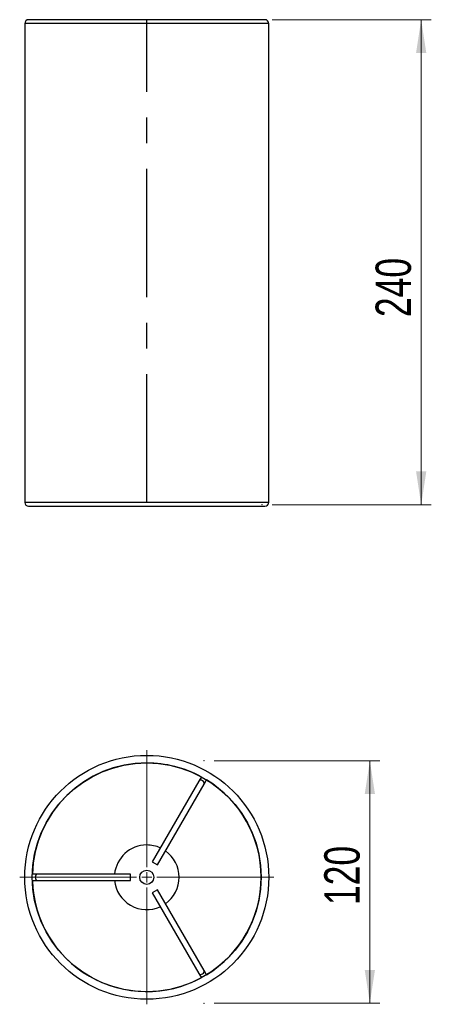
# Model space of a CAD drawing. Header units: millimetres. Extents: x 43 to 83.7, y 87.7 to 185.2.
import ezdxf

# ---------------------------------------------------------------- set-up
doc = ezdxf.new("R2010")
doc.units = ezdxf.units.MM
doc.header["$PDSIZE"] = -1
doc.linetypes.add('CENTERX2', pattern=[20.32, 12.7, -2.54, 2.54, -2.54])
doc.styles.add('SLDTEXTSTYLE0', font='TXT', dxfattribs={"width": 0.75})
doc.dimstyles.new('SLDDIMSTYLE0', dxfattribs={"dimtxt": 3.5, "dimasz": 3.302, "dimexe": 0, "dimexo": 0.0625, "dimgap": 0.875, "dimtad": 1, "dimlfac": 5, "dimrnd": 1e-09, "dimzin": 12, "dimdsep": 46, "dimtxsty": 'SLDTEXTSTYLE0', "dimsah": 1, "dimcen": 0.09, "dimadec": 0, "dimazin": 3, "dimtfac": 1, "dimtofl": 0, "dimtmove": 0, "dimatfit": 3, "dimfxl": 0, "dimfrac": 2, "dimtolj": 1, "dimtzin": 12, "dimarcsym": 0})

# ---------------------------------------------------------------- blocks, each defined once
blk = doc.blocks.new('_D')
at = {"color": 7, "linetype": 'Continuous', "lineweight": 18}
for p, q in [((67.914, 185.162), (83.669, 185.162)), ((82.669, 185.162), (82.669, 137.162)), ((67.914, 137.162), (83.669, 137.162))]:
    blk.add_line(p, q, dxfattribs=at)
for points in [[(82.669, 185.162), (82.161, 181.86), (83.177, 181.86)], [(82.669, 137.162), (83.177, 140.464), (82.161, 140.464)]]:
    blk.add_solid(points, dxfattribs=at)
at = {"color": 7, "linetype": 'Continuous', "lineweight": 18, "insert": (78.157, 155.73), "char_height": 3.5, "attachment_point": 1, "rotation": 90, "style": 'SLDTEXTSTYLE0'}
blk.add_mtext('240', dxfattribs=at)
blk = doc.blocks.new('_D_1')
at = {"color": 7, "linetype": 'Continuous', "lineweight": 18}
for p, q in [((62.189, 111.817), (78.591, 111.817)), ((77.591, 111.817), (77.591, 87.817)), ((62.189, 87.817), (78.591, 87.817))]:
    blk.add_line(p, q, dxfattribs=at)
for points in [[(77.591, 111.817), (77.083, 108.515), (78.099, 108.515)], [(77.591, 87.817), (78.099, 91.119), (77.083, 91.119)]]:
    blk.add_solid(points, dxfattribs=at)
at = {"color": 7, "linetype": 'Continuous', "lineweight": 18, "insert": (73.079, 97.54), "char_height": 3.5, "attachment_point": 1, "rotation": 90, "style": 'SLDTEXTSTYLE0'}
blk.add_mtext('120', dxfattribs=at)
blk = doc.blocks.new('SW_CENTERMARKSYMBOL_0')
at = {"color": 0, "linetype": 'Continuous', "lineweight": 18}
for p, q in [((0, 1), (0, 12.569)), ((-1, 0), (-12.569, 0)), ((0, 0), (-0.5, 0)), ((0, 0), (0, 0.5)), ((0, 0), (0, -0.5)), ((0, 0), (0.5, 0)), ((1, 0), (12.569, 0)), ((0, -1), (0, -12.569))]:
    blk.add_line(p, q, dxfattribs=at)

msp = doc.modelspace()

# ---------------------------------------------------------------- linework, layer by layer
at = {"color": 7, "linetype": 'Continuous', "lineweight": 25}
for p, q in [((67.2137, 185.1618), (43.8294, 185.1618)), ((43.4523, 184.7847), (43.4523, 137.3884)), ((67.5908, 137.3884), (67.5908, 184.7847)), ((43.8256, 137.0151), (67.2175, 137.0151)), ((60.9211, 110.2381), (60.675, 109.8118)), ((60.675, 109.8118), (56.0617, 101.8214)), ((56.5813, 101.5214), (61.1946, 109.5118)), ((61.1946, 109.5118), (61.4407, 109.9381)), ((56.0617, 101.8214), (56.5813, 101.5214)), ((44.6951, 100.5858), (44.2029, 100.5858)), ((53.9215, 100.5858), (44.6951, 100.5858)), ((53.9215, 99.9858), (53.9215, 100.5858)), ((44.2029, 99.9858), (44.6951, 99.9858)), ((44.6951, 99.9858), (53.9215, 99.9858)), ((56.5813, 99.0502), (56.0617, 98.7502)), ((56.0617, 98.7502), (60.675, 90.7598)), ((61.1946, 91.0598), (56.5813, 99.0502)), ((60.675, 90.7598), (60.9211, 90.3335)), ((61.4407, 90.6335), (61.1946, 91.0598))]:
    msp.add_line(p, q, dxfattribs=at)
at = {"color": 1, "linetype": 'Continuous', "lineweight": 25}
for p, q in [((67.5908, 184.7847), (43.4523, 184.7847)), ((67.5908, 137.3884), (43.4523, 137.3884))]:
    msp.add_line(p, q, dxfattribs=at)
at = {"color": 7, "linetype": 'CENTERX2'}
msp.add_line((55.5215, 137.3886), (55.5215, 185.0886), dxfattribs=at)
at = {"color": 7, "linetype": 'Continuous', "lineweight": 25}
for radius in [12.0692, 11.3226, 0.7]:
    msp.add_circle((55.5215, 100.2858), radius, dxfattribs=at)
for centre, radius, start, end in [((43.8294, 184.7847), 0.3771, 90, 180), ((67.2137, 184.7847), 0.3771, 0, 90), ((43.8256, 137.3884), 0.3733, 180, 270), ((67.2175, 137.3884), 0.3733, 270, 0), ((55.5215, 100.2858), 11.3151, 90, 178.480729), ((55.5215, 100.2858), 11.3151, 61.519271, 90), ((55.5215, 100.2858), 11.3151, 301.519271, 58.480729), ((55.5215, 100.2858), 3.2, 90, 174.620621), ((55.5215, 100.2858), 3.2, 65.379379, 90), ((55.5215, 100.2858), 3.2, 305.379379, 54.620621), ((55.5215, 100.2858), 11.3151, 181.519271, 298.480729), ((55.5215, 100.2858), 3.2, 185.379379, 294.620621)]:
    msp.add_arc(centre, radius, start, end, dxfattribs=at)
for centre, major_axis, start_param, end_param in [((60.9348, 109.6618), (0.2598, -0.15), 1.5707963, 3.1415927), ((60.9348, 109.6618), (0.2598, -0.15), 0, 1.5707963), ((44.6951, 100.2858), (0, 0.3), 0, 1.5707963), ((44.6951, 100.2858), (0, 0.3), 1.5707963, 3.1415927), ((60.9348, 90.9098), (0.2598, 0.15), 3.1415927, 4.712389), ((60.9348, 90.9098), (0.2598, 0.15), 4.712389, 6.2831853)]:
    msp.add_ellipse(centre, major_axis=major_axis, ratio=0.7002075, start_param=start_param, end_param=end_param, dxfattribs=at)
at = {"color": 7, "linetype": 'Continuous', "lineweight": 0}
for p in [(66.9142, 185.1618), (66.9142, 137.1618), (61.1886, 111.8173), (61.1886, 87.8173)]:
    msp.add_point(p, dxfattribs=at)

# ---------------------------------------------------------------- block references
at = {"color": 7, "linetype": 'Continuous', "lineweight": 18}
msp.add_blockref('SW_CENTERMARKSYMBOL_0', (55.5215, 100.2858), dxfattribs=at)

# ---------------------------------------------------------------- dimensions: what is measured, and where the dimension line sits
for base, p1, p2, picture, middle in [((82.6692, 137.1618), (66.9142, 185.1618), (66.9142, 137.1618), '_D', (82.6692, 159.6094)), ((77.5908, 87.8173), (61.1886, 111.8173), (61.1886, 87.8173), '_D_1', (77.5908, 101.4195))]:
    dim = msp.add_linear_dim(base=base, p1=p1, p2=p2, angle=90, dimstyle='SLDDIMSTYLE0', dxfattribs=at)
    dim.commit()
    dim.dimension.update_dxf_attribs({"geometry": picture, "text_midpoint": middle, "dimtype": 160})

doc.saveas('drawing.dxf')
